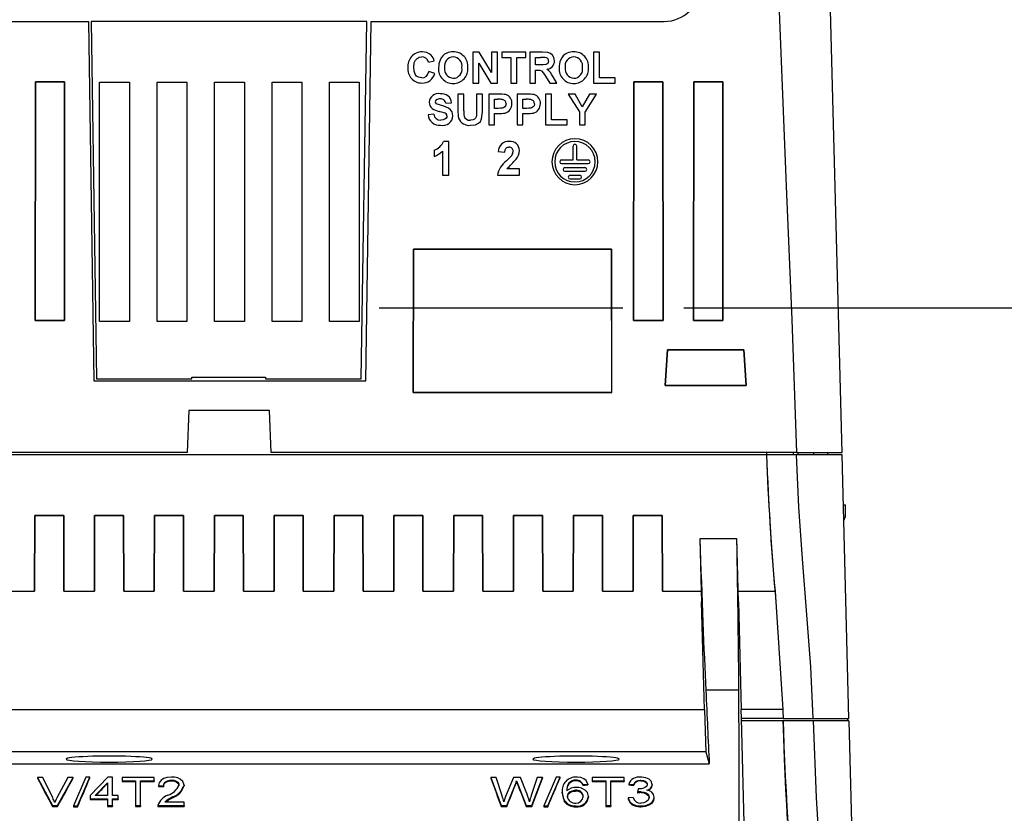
# Model space of a CAD drawing. Header units: millimetres. Extents: x 0 to 1118, y 0 to 864.
# Tile 23 of 42: x 936 to 1018, y 275 to 341. Entities that reach past the tile are written whole.
import ezdxf

# ---------------------------------------------------------------- set-up
doc = ezdxf.new("R2010")
doc.units = ezdxf.units.MM
doc.header["$LTSCALE"] = 4
doc.linetypes.add('CENTERX2', pattern=[20.32, 12.7, -2.54, 2.54, -2.54])
doc.layers.add('CENTER', color=40, linetype='CENTERX2')
doc.layers.add('DIMENSIONS', color=140, linetype='Continuous', lineweight=25)
doc.styles.add('SLDTEXTSTYLE0', font='TXT', dxfattribs={"width": 0.7})
doc.dimstyles.new('SLDDIMSTYLE1', dxfattribs={"dimtxt": 8.632031, "dimasz": 13.208, "dimexe": 0, "dimexo": 0.0625, "dimgap": 2.158008, "dimtad": 0, "dimtih": 1, "dimtoh": 1, "dimlfac": 1, "dimrnd": 1e-09, "dimzin": 12, "dimdsep": 46, "dimtxsty": 'SLDTEXTSTYLE0', "dimsah": 1, "dimcen": 0.09, "dimadec": 0, "dimazin": 3, "dimtfac": 1, "dimtofl": 0, "dimtmove": 0, "dimatfit": 3, "dimfxl": 0, "dimfrac": 2, "dimtolj": 1, "dimtzin": 12, "dimarcsym": 0})

# ---------------------------------------------------------------- blocks, each defined once
blk = doc.blocks.new('_D_23')
at = {"layer": 'DIMENSIONS'}
for p, q in [((996.106, 349.658), (1076.963, 349.658)), ((1064.263, 349.658), (1064.263, 269.51)), ((1051.438, 253.858), (1048.539, 253.858)), ((1048.539, 253.858), (1048.539, 240.139)), ((1077.089, 253.858), (1079.988, 253.858)), ((1079.988, 253.858), (1079.988, 240.139)), ((1048.539, 240.139), (1051.438, 240.139)), ((1079.988, 240.139), (1077.089, 240.139)), ((1064.263, 158.058), (1064.263, 238.207)), ((876.868, 158.058), (1076.963, 158.058))]:
    blk.add_line(p, q, dxfattribs=at)
for points in [[(1064.263, 349.658), (1062.231, 336.45), (1066.295, 336.45)], [(1064.263, 158.058), (1066.295, 171.266), (1062.231, 171.266)]]:
    blk.add_solid(points, dxfattribs=at)
at = {"layer": 'DIMENSIONS', "char_height": 8.4667, "attachment_point": 1, "style": 'SLDTEXTSTYLE0'}
for s, insert in [('191.6', (1047.848, 266.705)), ('7.54', (1051.438, 251.053))]:
    blk.add_mtext(s, dxfattribs=dict(at, insert=insert))
blk = doc.blocks.new('_D_24')
at = {"layer": 'DIMENSIONS'}
for p, q in [((991.508, 317.348), (1039.864, 317.348)), ((1027.164, 317.348), (1027.164, 253.355)), ((1014.338, 237.703), (1011.44, 237.703)), ((1011.44, 237.703), (1011.44, 223.984)), ((1039.989, 237.703), (1042.888, 237.703)), ((1042.888, 237.703), (1042.888, 223.984)), ((1011.44, 223.984), (1014.338, 223.984)), ((1042.888, 223.984), (1039.989, 223.984)), ((1027.164, 158.058), (1027.164, 222.052)), ((1020.268, 158.058), (1039.864, 158.058))]:
    blk.add_line(p, q, dxfattribs=at)
for points in [[(1027.164, 317.348), (1025.132, 304.14), (1029.196, 304.14)], [(1027.164, 158.058), (1029.196, 171.266), (1025.132, 171.266)]]:
    blk.add_solid(points, dxfattribs=at)
at = {"layer": 'DIMENSIONS', "char_height": 8.4667, "attachment_point": 1, "style": 'SLDTEXTSTYLE0'}
for s, insert in [('159.3', (1010.748, 250.55)), ('6.27', (1014.338, 234.898))]:
    blk.add_mtext(s, dxfattribs=dict(at, insert=insert))

msp = doc.modelspace()

# ---------------------------------------------------------------- linework, layer by layer
for p, q in [((1004.74, 305.258), (1002.41, 394.258)), ((897.146, 341.258), (941.775, 341.258)), ((941.775, 341.258), (942.242, 311.258)), ((941.775, 341.258), (941.776, 341.258)), ((941.776, 341.258), (942.242, 311.258)), ((965.033, 341.259), (941.996, 341.259)), ((941.996, 341.259), (942.46, 311.408)), ((941.996, 341.259), (942.459, 311.409)), ((941.996, 341.259), (941.996, 341.259)), ((964.569, 311.408), (965.033, 341.259)), ((964.569, 311.409), (965.033, 341.259)), ((964.941, 311.258), (965.408, 341.258)), ((964.942, 311.258), (965.408, 341.258)), ((965.033, 341.259), (965.033, 341.259)), ((965.408, 341.258), (989.873, 341.258)), ((965.408, 341.258), (965.408, 341.258)), ((973.898, 338.686), (973.898, 336.118)), ((974.414, 338.686), (973.898, 338.686)), ((975.445, 336.999), (974.414, 338.686)), ((975.445, 338.686), (975.445, 336.999)), ((975.939, 338.686), (975.445, 338.686)), ((975.939, 336.118), (975.939, 338.686)), ((976.301, 338.686), (976.301, 338.258)), ((978.31, 338.686), (976.301, 338.686)), ((976.301, 338.258), (977.059, 338.258)), ((977.059, 338.258), (977.059, 336.118)), ((977.553, 338.258), (978.31, 338.258)), ((977.553, 336.118), (977.553, 338.258)), ((978.31, 338.258), (978.31, 338.686)), ((978.639, 338.686), (978.639, 336.118)), ((979.717, 338.686), (978.639, 338.686)), ((979.133, 337.632), (979.133, 338.258)), ((979.133, 338.258), (979.553, 338.258)), ((983.973, 338.686), (983.973, 336.118)), ((984.467, 338.686), (983.973, 338.686)), ((984.467, 336.546), (984.467, 338.686)), ((970.177, 337.863), (970.671, 337.962)), ((974.392, 337.78), (975.408, 336.118)), ((974.392, 336.118), (974.392, 337.78)), ((979.531, 337.632), (979.133, 337.632)), ((970.704, 336.908), (970.21, 337.073)), ((979.133, 337.204), (979.244, 337.204)), ((979.133, 336.118), (979.133, 337.204)), ((979.969, 336.701), (980.334, 336.118)), ((980.911, 336.118), (980.6, 336.626)), ((985.784, 336.546), (984.467, 336.546)), ((985.784, 336.118), (985.784, 336.546)), ((937.345, 336.218), (937.321, 316.274)), ((937.322, 316.275), (937.346, 336.218)), ((939.765, 336.218), (937.345, 336.218)), ((937.346, 336.218), (937.345, 336.218)), ((937.346, 336.218), (939.765, 336.218)), ((939.789, 316.274), (939.765, 336.218)), ((939.765, 336.218), (939.788, 316.275)), ((939.765, 336.218), (939.765, 336.218)), ((942.713, 336.181), (945.207, 336.181)), ((942.713, 316.194), (942.713, 336.181)), ((942.713, 336.18), (942.713, 336.181)), ((942.713, 316.194), (942.713, 336.18)), ((942.713, 336.18), (945.207, 336.18)), ((945.207, 336.181), (945.207, 316.194)), ((945.207, 336.18), (945.207, 336.181)), ((945.207, 336.18), (945.207, 316.194)), ((947.513, 336.181), (950.007, 336.181)), ((947.513, 316.194), (947.513, 336.181)), ((947.513, 336.18), (947.513, 336.181)), ((947.513, 316.194), (947.513, 336.18)), ((947.513, 336.18), (950.007, 336.18)), ((950.007, 336.181), (950.007, 316.194)), ((950.007, 336.18), (950.007, 336.181)), ((950.007, 336.18), (950.007, 316.194)), ((952.313, 336.181), (954.807, 336.181)), ((952.313, 316.194), (952.313, 336.181)), ((952.313, 336.18), (952.313, 336.181)), ((952.313, 316.194), (952.313, 336.18)), ((952.313, 336.18), (954.807, 336.18)), ((954.807, 336.181), (954.807, 316.194)), ((954.807, 336.18), (954.807, 336.181)), ((954.807, 336.18), (954.807, 316.194)), ((957.113, 336.181), (959.607, 336.181)), ((957.113, 316.194), (957.113, 336.181)), ((957.113, 336.18), (957.113, 336.181)), ((957.113, 316.194), (957.113, 336.18)), ((957.113, 336.18), (959.607, 336.18)), ((959.607, 336.181), (959.607, 316.194)), ((959.607, 336.18), (959.607, 336.181)), ((959.607, 336.18), (959.607, 316.194)), ((961.913, 336.181), (964.407, 336.181)), ((961.913, 316.194), (961.913, 336.181)), ((961.913, 336.18), (961.913, 336.181)), ((961.913, 316.194), (961.913, 336.18)), ((961.913, 336.18), (964.407, 336.18)), ((964.407, 336.181), (964.407, 316.194)), ((964.407, 336.18), (964.407, 336.181)), ((964.407, 336.18), (964.407, 316.194)), ((973.898, 336.118), (974.392, 336.118)), ((975.408, 336.118), (975.939, 336.118)), ((977.059, 336.118), (977.553, 336.118)), ((978.639, 336.118), (979.133, 336.118)), ((980.334, 336.118), (980.911, 336.118)), ((983.973, 336.118), (985.784, 336.118)), ((987.345, 336.218), (987.321, 316.274)), ((987.322, 316.275), (987.346, 336.218)), ((989.765, 336.218), (987.345, 336.218)), ((987.346, 336.218), (987.345, 336.218)), ((987.346, 336.218), (989.765, 336.218)), ((989.789, 316.274), (989.765, 336.218)), ((989.765, 336.218), (989.788, 316.275)), ((989.765, 336.218), (989.765, 336.218)), ((992.345, 336.218), (992.321, 316.274)), ((992.322, 316.275), (992.346, 336.218)), ((994.765, 336.218), (992.345, 336.218)), ((992.346, 336.218), (992.345, 336.218)), ((992.346, 336.218), (994.765, 336.218)), ((994.789, 316.274), (994.765, 336.218)), ((994.765, 336.218), (994.788, 316.275)), ((994.765, 336.218), (994.765, 336.218)), ((973.142, 335.186), (972.648, 335.186)), ((972.648, 335.186), (972.648, 333.822)), ((973.142, 333.792), (973.142, 335.186)), ((974.196, 335.186), (974.196, 333.762)), ((974.69, 335.186), (974.196, 335.186)), ((974.69, 333.843), (974.69, 335.186)), ((975.217, 335.186), (975.217, 332.618)), ((976.038, 335.186), (975.217, 335.186)), ((977.588, 335.186), (977.588, 332.618)), ((978.409, 335.186), (977.588, 335.186)), ((980.452, 335.186), (979.958, 335.186)), ((979.958, 335.186), (979.958, 332.618)), ((980.452, 333.046), (980.452, 335.186)), ((981.852, 335.186), (982.79, 333.699)), ((982.429, 335.186), (981.852, 335.186)), ((983.036, 334.128), (982.429, 335.186)), ((983.645, 335.186), (983.036, 334.128)), ((983.284, 333.695), (984.222, 335.186)), ((984.222, 335.186), (983.645, 335.186)), ((971.628, 334.429), (972.122, 334.462)), ((975.711, 334.758), (975.972, 334.758)), ((975.711, 334.001), (975.711, 334.758)), ((976.007, 334.001), (975.711, 334.001)), ((978.081, 334.758), (978.343, 334.758)), ((978.081, 334.001), (978.081, 334.758)), ((978.378, 334.001), (978.081, 334.001)), ((970.64, 333.507), (970.146, 333.474)), ((975.711, 333.573), (976.049, 333.573)), ((975.711, 332.618), (975.711, 333.573)), ((978.081, 333.573), (978.419, 333.573)), ((978.081, 332.618), (978.081, 333.573)), ((982.79, 333.699), (982.79, 332.618)), ((983.284, 332.618), (983.284, 333.695)), ((975.217, 332.618), (975.711, 332.618)), ((977.588, 332.618), (978.081, 332.618)), ((979.958, 332.618), (981.769, 332.618)), ((981.769, 333.046), (980.452, 333.046)), ((981.769, 332.618), (981.769, 333.046)), ((982.79, 332.618), (983.284, 332.618)), ((971.889, 331.243), (971.453, 331.243)), ((971.889, 328.418), (971.889, 331.243)), ((982.265, 329.701), (982.265, 330.853)), ((982.573, 329.701), (982.573, 330.853)), ((970.658, 330.518), (970.658, 329.975)), ((971.346, 330.429), (971.346, 328.418)), ((976.018, 330.391), (976.561, 330.337)), ((981.299, 329.701), (982.265, 329.701)), ((981.299, 329.393), (983.539, 329.393)), ((981.579, 329.061), (983.259, 329.061)), ((982.573, 329.701), (983.539, 329.701)), ((971.346, 328.418), (971.889, 328.418)), ((975.946, 328.418), (977.793, 328.418)), ((977.793, 328.961), (976.743, 328.961)), ((977.793, 328.418), (977.793, 328.961)), ((981.579, 328.753), (983.259, 328.753)), ((982.019, 328.421), (982.819, 328.421)), ((982.019, 328.113), (982.819, 328.113)), ((968.921, 322.235), (968.907, 310.267)), ((968.907, 310.268), (968.921, 322.234)), ((985.474, 322.235), (968.921, 322.235)), ((968.921, 322.234), (968.921, 322.235)), ((968.921, 322.234), (985.474, 322.234)), ((985.489, 310.267), (985.474, 322.235)), ((985.474, 322.235), (985.474, 322.234)), ((985.474, 322.234), (985.488, 310.268)), ((937.322, 316.275), (937.321, 316.274)), ((937.321, 316.274), (939.789, 316.274)), ((939.788, 316.275), (937.322, 316.275)), ((939.788, 316.275), (939.789, 316.274)), ((945.207, 316.194), (942.713, 316.194)), ((942.713, 316.194), (942.713, 316.194)), ((945.207, 316.194), (942.713, 316.194)), ((945.207, 316.194), (945.207, 316.194)), ((950.007, 316.194), (947.513, 316.194)), ((947.513, 316.194), (947.513, 316.194)), ((950.007, 316.194), (947.513, 316.194)), ((950.007, 316.194), (950.007, 316.194)), ((954.807, 316.194), (952.313, 316.194)), ((952.313, 316.194), (952.313, 316.194)), ((954.807, 316.194), (952.313, 316.194)), ((954.807, 316.194), (954.807, 316.194)), ((959.607, 316.194), (957.113, 316.194)), ((957.113, 316.194), (957.113, 316.194)), ((959.607, 316.194), (957.113, 316.194)), ((959.607, 316.194), (959.607, 316.194)), ((964.407, 316.194), (961.913, 316.194)), ((961.913, 316.194), (961.913, 316.194)), ((964.407, 316.194), (961.913, 316.194)), ((964.407, 316.194), (964.407, 316.194)), ((987.322, 316.275), (987.321, 316.274)), ((987.321, 316.274), (989.789, 316.274)), ((989.788, 316.275), (987.322, 316.275)), ((989.788, 316.275), (989.789, 316.274)), ((992.322, 316.275), (992.321, 316.274)), ((992.321, 316.274), (994.789, 316.274)), ((994.788, 316.275), (992.322, 316.275)), ((994.788, 316.275), (994.789, 316.274)), ((990.162, 313.845), (989.95, 310.868)), ((989.951, 310.869), (990.162, 313.844)), ((996.518, 313.845), (990.162, 313.845)), ((990.162, 313.844), (990.162, 313.845)), ((990.162, 313.844), (996.517, 313.844)), ((996.517, 313.844), (996.518, 313.845)), ((996.517, 313.844), (996.729, 310.869)), ((996.729, 310.868), (996.518, 313.845)), ((942.242, 311.258), (964.942, 311.258)), ((942.242, 311.258), (942.242, 311.258)), ((942.242, 311.258), (964.941, 311.258)), ((942.46, 311.408), (942.459, 311.409)), ((942.46, 311.408), (950.402, 311.408)), ((950.402, 311.558), (956.576, 311.558)), ((950.402, 311.408), (950.402, 311.558)), ((950.402, 311.558), (950.402, 311.558)), ((950.402, 311.409), (950.402, 311.558)), ((950.402, 311.558), (956.576, 311.558)), ((950.402, 311.409), (950.402, 311.408)), ((956.576, 311.558), (956.576, 311.408)), ((956.576, 311.558), (956.576, 311.409)), ((956.576, 311.558), (956.576, 311.558)), ((956.576, 311.408), (956.576, 311.409)), ((956.576, 311.408), (964.569, 311.408)), ((964.569, 311.409), (964.569, 311.408)), ((964.942, 311.258), (964.941, 311.258)), ((968.907, 310.267), (968.907, 310.268)), ((985.488, 310.268), (968.907, 310.268)), ((968.907, 310.267), (985.489, 310.267)), ((985.488, 310.268), (985.489, 310.267)), ((989.951, 310.869), (989.95, 310.868)), ((989.95, 310.868), (996.729, 310.868)), ((996.729, 310.869), (989.951, 310.869)), ((996.729, 310.868), (996.729, 310.869)), ((950.154, 308.758), (950.032, 305.258)), ((956.91, 308.758), (950.154, 308.758)), ((957.032, 305.258), (956.91, 308.758)), ((950.032, 305.258), (914.83, 305.258)), ((1000.941, 305.258), (957.032, 305.258)), ((998.428, 305.258), (998.433, 305.058)), ((1000.656, 305.258), (1000.656, 305.058)), ((1000.941, 305.258), (1004.74, 305.258)), ((1001.082, 305.058), (1001.073, 305.258)), ((1002.34, 305.258), (1002.347, 305.058)), ((1003.537, 305.058), (1003.54, 305.258)), ((998.433, 305.058), (914.724, 305.058)), ((1000.934, 305.058), (998.433, 305.058)), ((998.433, 305.058), (998.433, 305.058)), ((1004.732, 305.058), (1000.934, 305.058)), ((1005.308, 283.058), (1004.732, 305.058)), ((1004.841, 300.894), (1005.01, 300.888)), ((1005.01, 299.928), (1005.01, 300.888)), ((937.28, 293.689), (937.297, 300.015)), ((937.296, 300.015), (937.28, 293.689)), ((939.711, 300.015), (937.296, 300.015)), ((937.297, 300.015), (937.296, 300.015)), ((937.297, 300.015), (939.71, 300.015)), ((939.71, 300.015), (939.726, 293.689)), ((939.711, 300.015), (939.71, 300.015)), ((939.726, 293.689), (939.711, 300.015)), ((942.28, 293.689), (942.297, 300.015)), ((942.296, 300.015), (942.28, 293.689)), ((944.711, 300.015), (942.296, 300.015)), ((942.297, 300.015), (942.296, 300.015)), ((942.297, 300.015), (944.71, 300.015)), ((944.71, 300.015), (944.726, 293.689)), ((944.711, 300.015), (944.71, 300.015)), ((944.726, 293.689), (944.711, 300.015)), ((947.28, 293.689), (947.297, 300.015)), ((947.296, 300.015), (947.28, 293.689)), ((949.711, 300.015), (947.296, 300.015)), ((947.297, 300.015), (947.296, 300.015)), ((947.297, 300.015), (949.71, 300.015)), ((949.71, 300.015), (949.726, 293.689)), ((949.711, 300.015), (949.71, 300.015)), ((949.726, 293.689), (949.711, 300.015)), ((952.28, 293.689), (952.297, 300.015)), ((952.296, 300.015), (952.28, 293.689)), ((954.711, 300.015), (952.296, 300.015)), ((952.297, 300.015), (952.296, 300.015)), ((952.297, 300.015), (954.71, 300.015)), ((954.71, 300.015), (954.726, 293.689)), ((954.711, 300.015), (954.71, 300.015)), ((954.726, 293.689), (954.711, 300.015)), ((957.28, 293.689), (957.297, 300.015)), ((957.296, 300.015), (957.28, 293.689)), ((959.711, 300.015), (957.296, 300.015)), ((957.297, 300.015), (957.296, 300.015)), ((957.297, 300.015), (959.71, 300.015)), ((959.71, 300.015), (959.726, 293.689)), ((959.711, 300.015), (959.71, 300.015)), ((959.726, 293.689), (959.711, 300.015)), ((962.28, 293.689), (962.297, 300.015)), ((962.296, 300.015), (962.28, 293.689)), ((964.711, 300.015), (962.296, 300.015)), ((962.297, 300.015), (962.296, 300.015)), ((962.297, 300.015), (964.71, 300.015)), ((964.71, 300.015), (964.726, 293.689)), ((964.711, 300.015), (964.71, 300.015)), ((964.726, 293.689), (964.711, 300.015)), ((967.28, 293.689), (967.297, 300.015)), ((967.296, 300.015), (967.28, 293.689)), ((969.711, 300.015), (967.296, 300.015)), ((967.297, 300.015), (967.296, 300.015)), ((967.297, 300.015), (969.71, 300.015)), ((969.71, 300.015), (969.726, 293.689)), ((969.711, 300.015), (969.71, 300.015)), ((969.726, 293.689), (969.711, 300.015)), ((972.28, 293.689), (972.297, 300.015)), ((972.296, 300.015), (972.28, 293.689)), ((974.711, 300.015), (972.296, 300.015)), ((972.297, 300.015), (972.296, 300.015)), ((972.297, 300.015), (974.71, 300.015)), ((974.71, 300.015), (974.726, 293.689)), ((974.711, 300.015), (974.71, 300.015)), ((974.726, 293.689), (974.711, 300.015)), ((977.28, 293.689), (977.297, 300.015)), ((977.296, 300.015), (977.28, 293.689)), ((979.711, 300.015), (977.296, 300.015)), ((977.297, 300.015), (977.296, 300.015)), ((977.297, 300.015), (979.71, 300.015)), ((979.71, 300.015), (979.726, 293.689)), ((979.711, 300.015), (979.71, 300.015)), ((979.726, 293.689), (979.711, 300.015)), ((982.28, 293.689), (982.297, 300.015)), ((982.296, 300.015), (982.28, 293.689)), ((984.711, 300.015), (982.296, 300.015)), ((982.297, 300.015), (982.296, 300.015)), ((982.297, 300.015), (984.71, 300.015)), ((984.71, 300.015), (984.726, 293.689)), ((984.711, 300.015), (984.71, 300.015)), ((984.726, 293.689), (984.711, 300.015)), ((987.28, 293.689), (987.297, 300.015)), ((987.296, 300.015), (987.28, 293.689)), ((989.711, 300.015), (987.296, 300.015)), ((987.297, 300.015), (987.296, 300.015)), ((987.297, 300.015), (989.71, 300.015)), ((989.71, 300.015), (989.726, 293.689)), ((989.711, 300.015), (989.71, 300.015)), ((989.726, 293.689), (989.711, 300.015)), ((1004.876, 299.588), (1005.01, 299.928)), ((992.857, 298.058), (992.997, 292.794)), ((995.944, 298.058), (992.857, 298.058)), ((992.857, 298.058), (992.973, 293.689)), ((992.857, 298.058), (992.857, 298.058)), ((996.08, 292.794), (995.944, 298.058)), ((934.726, 293.689), (937.28, 293.689)), ((939.726, 293.689), (942.28, 293.689)), ((944.726, 293.689), (947.28, 293.689)), ((949.726, 293.689), (952.28, 293.689)), ((954.726, 293.689), (957.28, 293.689)), ((959.726, 293.689), (962.28, 293.689)), ((964.726, 293.689), (967.28, 293.689)), ((969.726, 293.689), (972.28, 293.689)), ((974.726, 293.689), (977.28, 293.689)), ((979.726, 293.689), (982.28, 293.689)), ((984.726, 293.689), (987.28, 293.689)), ((989.726, 293.689), (992.973, 293.689)), ((992.973, 293.689), (992.997, 292.794)), ((996.057, 293.689), (999.138, 293.689)), ((999.138, 293.689), (999.211, 292.794)), ((993.237, 283.782), (992.997, 292.794)), ((996.08, 292.794), (996.311, 283.799)), ((999.211, 292.794), (999.785, 283.799)), ((996.11, 285.416), (993.353, 285.416)), ((996.33, 283.058), (996.311, 283.799)), ((999.785, 283.799), (996.311, 283.799)), ((993.237, 283.782), (893.77, 283.782)), ((993.237, 283.782), (993.367, 280.273)), ((996.326, 283.058), (996.33, 283.058)), ((997.316, 244.558), (996.326, 283.058)), ((999.808, 283.058), (996.33, 283.058)), ((999.808, 283.058), (1002.309, 283.058)), ((999.808, 283.058), (999.808, 283.058)), ((1002.309, 283.058), (1005.308, 283.058)), ((1005.181, 283.058), (1005.187, 282.858)), ((999.814, 282.858), (996.331, 282.858)), ((999.814, 282.856), (996.331, 282.856)), ((1002.315, 282.858), (999.814, 282.858)), ((999.814, 282.856), (999.814, 282.858)), ((1005.314, 282.858), (1002.315, 282.858)), ((1005.314, 282.858), (1007.147, 212.858)), ((993.367, 280.273), (893.64, 280.273)), ((993.367, 280.273), (993.645, 279.264)), ((893.362, 279.264), (993.645, 279.264)), ((937.533, 278.124), (938.762, 275.779)), ((937.972, 278.124), (937.533, 278.124)), ((937.533, 278.124), (937.533, 278.075)), ((938.794, 276.423), (937.972, 278.124)), ((940.054, 278.124), (939.14, 276.423)), ((939.203, 275.779), (940.497, 278.124)), ((940.497, 278.124), (940.054, 278.124)), ((940.497, 278.075), (940.497, 278.124)), ((941.567, 278.155), (940.541, 275.748)), ((940.868, 275.748), (941.895, 278.155)), ((941.895, 278.155), (941.567, 278.155)), ((941.895, 278.106), (941.895, 278.155)), ((943.387, 278.155), (941.921, 276.632)), ((943.789, 278.155), (943.387, 278.155)), ((943.789, 276.632), (943.789, 278.155)), ((944.59, 278.124), (944.59, 277.85)), ((947.258, 278.124), (944.59, 278.124)), ((947.258, 277.85), (947.258, 278.124)), ((975.4, 278.124), (975.4, 278.075)), ((975.4, 278.124), (976.258, 275.779)), ((975.832, 278.124), (975.4, 278.124)), ((976.337, 276.586), (975.832, 278.124)), ((977.277, 278.124), (976.63, 276.54)), ((977.871, 278.124), (977.277, 278.124)), ((978.35, 276.937), (977.871, 278.124)), ((979.276, 278.124), (978.77, 276.617)), ((978.828, 275.779), (979.709, 278.124)), ((979.709, 278.124), (979.276, 278.124)), ((979.709, 278.124), (979.709, 278.075)), ((980.846, 278.155), (979.819, 275.748)), ((980.147, 275.748), (981.173, 278.155)), ((981.173, 278.155), (980.846, 278.155)), ((981.173, 278.106), (981.173, 278.155)), ((983.868, 278.124), (983.868, 277.85)), ((986.537, 278.124), (983.868, 278.124)), ((986.537, 277.85), (986.537, 278.124)), ((942.343, 276.632), (943.362, 277.692)), ((943.362, 277.692), (943.362, 276.632)), ((944.59, 277.85), (945.711, 277.85)), ((944.59, 277.85), (944.59, 277.793)), ((944.59, 277.793), (945.711, 277.793)), ((945.711, 277.85), (945.711, 275.779)), ((946.137, 277.85), (947.258, 277.85)), ((946.137, 275.779), (946.137, 277.85)), ((946.137, 277.793), (947.258, 277.793)), ((947.258, 277.85), (947.258, 277.793)), ((947.632, 277.454), (948.059, 277.424)), ((947.632, 277.454), (947.632, 277.388)), ((948.059, 277.424), (948.059, 277.357)), ((948.71, 277.911), (948.71, 277.855)), ((949.766, 277.497), (949.766, 277.432)), ((976.726, 275.779), (977.446, 277.566)), ((977.446, 277.502), (977.446, 277.566)), ((977.544, 277.841), (977.65, 277.566)), ((977.544, 277.841), (977.544, 277.784)), ((977.65, 277.566), (978.357, 275.779)), ((977.65, 277.566), (977.65, 277.502)), ((981.92, 277.654), (981.92, 277.593)), ((982.498, 277.911), (982.498, 277.855)), ((982.894, 277.8), (982.894, 277.742)), ((983.068, 277.545), (983.495, 277.576)), ((983.068, 277.545), (983.068, 277.481)), ((983.495, 277.576), (983.495, 277.513)), ((983.868, 277.85), (984.989, 277.85)), ((983.868, 277.85), (983.868, 277.793)), ((983.868, 277.793), (984.989, 277.793)), ((984.989, 277.85), (984.989, 275.779)), ((985.416, 277.85), (986.537, 277.85)), ((985.416, 275.779), (985.416, 277.85)), ((985.416, 277.793), (986.537, 277.793)), ((986.537, 277.85), (986.537, 277.793)), ((986.91, 277.576), (987.337, 277.545)), ((986.91, 277.576), (986.91, 277.513)), ((987.337, 277.545), (987.337, 277.481)), ((987.928, 277.911), (987.928, 277.855)), ((988.885, 277.544), (988.885, 277.48)), ((941.921, 276.632), (941.921, 276.357)), ((943.362, 276.632), (942.343, 276.632)), ((944.27, 276.632), (943.789, 276.632)), ((944.27, 276.357), (944.27, 276.632)), ((948.8, 276.435), (948.8, 276.508)), ((976.63, 276.54), (976.477, 276.107)), ((981.36, 276.819), (981.36, 276.891)), ((981.787, 276.553), (981.787, 276.48)), ((982.461, 276.987), (982.461, 277.058)), ((983.121, 276.462), (983.121, 276.535)), ((983.548, 276.544), (983.548, 276.471)), ((987.284, 276.449), (986.857, 276.418)), ((986.857, 276.418), (986.857, 276.346)), ((987.711, 277.18), (987.657, 276.904)), ((987.657, 276.904), (987.657, 276.832)), ((987.775, 277.177), (987.711, 277.18)), ((987.952, 276.936), (987.952, 276.864)), ((988.618, 276.483), (988.618, 276.41)), ((989.045, 276.412), (989.045, 276.485)), ((938.762, 275.779), (939.203, 275.779)), ((938.762, 275.779), (938.762, 275.712)), ((938.762, 275.712), (939.203, 275.712)), ((939.203, 275.779), (939.203, 275.712)), ((940.541, 275.748), (940.541, 275.682)), ((940.541, 275.748), (940.868, 275.748)), ((940.541, 275.682), (940.868, 275.682)), ((940.868, 275.748), (940.868, 275.682)), ((941.921, 276.357), (943.362, 276.357)), ((941.921, 276.357), (941.921, 276.285)), ((941.921, 276.285), (943.362, 276.285)), ((943.362, 276.357), (943.362, 275.779)), ((943.362, 275.779), (943.362, 275.712)), ((943.362, 275.779), (943.789, 275.779)), ((943.362, 275.712), (943.789, 275.712)), ((943.789, 276.357), (944.27, 276.357)), ((943.789, 275.779), (943.789, 276.357)), ((943.789, 276.285), (944.27, 276.285)), ((943.789, 275.779), (943.789, 275.712)), ((944.27, 276.357), (944.27, 276.285)), ((945.711, 275.779), (946.137, 275.779)), ((945.711, 275.779), (945.711, 275.712)), ((945.711, 275.712), (946.137, 275.712)), ((946.137, 275.779), (946.137, 275.712)), ((947.578, 275.779), (947.578, 275.712)), ((947.578, 275.779), (949.766, 275.779)), ((947.578, 275.712), (949.766, 275.712)), ((949.766, 276.053), (948.165, 276.053)), ((949.766, 275.779), (949.766, 276.053)), ((949.766, 275.779), (949.766, 275.712)), ((976.258, 275.779), (976.258, 275.712)), ((976.258, 275.779), (976.726, 275.779)), ((976.258, 275.712), (976.726, 275.712)), ((976.726, 275.779), (976.726, 275.712)), ((978.357, 275.779), (978.828, 275.779)), ((978.357, 275.779), (978.357, 275.712)), ((978.357, 275.712), (978.828, 275.712)), ((978.828, 275.779), (978.828, 275.712)), ((979.819, 275.748), (980.147, 275.748)), ((979.819, 275.748), (979.819, 275.682)), ((979.819, 275.682), (980.147, 275.682)), ((980.147, 275.748), (980.147, 275.682)), ((982.512, 275.748), (982.512, 275.682)), ((984.989, 275.779), (984.989, 275.712)), ((984.989, 275.779), (985.416, 275.779)), ((984.989, 275.712), (985.416, 275.712)), ((985.416, 275.779), (985.416, 275.712)), ((987.922, 275.748), (987.922, 275.682))]:
    msp.add_line(p, q)
at = {"flags": 128}
for points in [[(997.412, 394.258), (997.803, 383.365), (998.292, 372.008), (998.734, 360.883), (999.175, 349.758), (999.616, 338.633), (1000.057, 327.508), (1000.536, 316.384), (1000.941, 305.258)], [(968.959, 337.434), (969.002, 337.815), (969.087, 338.016), (969.239, 338.176), (969.415, 338.263), (969.619, 338.291)], [(980.714, 337.974), (980.661, 338.26), (980.548, 338.45), (980.373, 338.589), (980.148, 338.658), (979.717, 338.686)], [(969.616, 336.546), (969.355, 336.595), (969.189, 336.702), (969.067, 336.858), (968.984, 337.113), (968.959, 337.434)], [(980.22, 337.952), (980.196, 337.822), (980.146, 337.743), (980.072, 337.687), (979.984, 337.655), (979.759, 337.636), (979.531, 337.632)], [(979.244, 337.204), (979.489, 337.184), (979.62, 337.124), (979.783, 336.952), (979.969, 336.701)], [(972.22, 333.372), (972.158, 333.703), (972.032, 333.892), (971.852, 334.031), (971.455, 334.178), (970.815, 334.391)], [(976.666, 334.381), (976.633, 334.225), (976.571, 334.132), (976.482, 334.064), (976.365, 334.024), (976.188, 334.005), (976.007, 334.001)], [(979.036, 334.381), (979.004, 334.225), (978.942, 334.132), (978.852, 334.064), (978.736, 334.024), (978.558, 334.005), (978.378, 334.001)], [(971.726, 333.367), (971.708, 333.265), (971.654, 333.175), (971.548, 333.085), (971.419, 333.035), (971.212, 333.013)], [(974.196, 333.762), (974.186, 333.44), (974.163, 333.285), (974.111, 333.182), (974.029, 333.101), (973.909, 333.042), (973.685, 333.013)], [(973.7, 332.585), (974.116, 332.636), (974.359, 332.752), (974.524, 332.909), (974.627, 333.113), (974.689, 333.711), (974.69, 333.843)], [(976.561, 330.337), (976.598, 330.547), (976.648, 330.647), (976.731, 330.724), (976.821, 330.762), (976.915, 330.772)], [(1002.309, 283.058), (1002.114, 287.361), (1001.805, 291.702), (1001.43, 296.395), (1001.126, 300.699), (1000.934, 305.058)], [(999.785, 283.799), (999.789, 283.693), (999.808, 283.058)], [(999.814, 282.858), (999.818, 282.698), (999.836, 282.059), (999.879, 280.78), (999.904, 280.141), (999.93, 279.501), (999.959, 278.862), (999.989, 278.223), (1000.053, 276.945), (1000.122, 275.668), (1000.195, 274.39)], [(1000.184, 274.576), (1000.112, 275.854), (1000.043, 277.131), (1000.011, 277.77), (999.98, 278.409), (999.95, 279.048), (999.922, 279.688), (999.83, 282.245), (999.814, 282.856)], [(1002.315, 282.858), (1002.583, 276.457), (1002.961, 269.951), (1003.296, 263.658), (1003.623, 257.258), (1003.951, 250.858), (1004.279, 244.458), (1004.606, 238.058), (1005.171, 227.02), (1005.245, 225.574), (1005.319, 224.128), (1005.4, 222.547), (1005.512, 220.36), (1005.59, 218.842), (1005.634, 217.994), (1005.706, 216.695), (1005.796, 215.14), (1005.904, 213.313), (1005.931, 212.858)], [(948.726, 278.155), (948.339, 278.119), (948.066, 278.032), (947.858, 277.9), (947.697, 277.684), (947.632, 277.454)], [(949.766, 277.497), (949.657, 277.805), (949.453, 277.989), (949.235, 278.088), (948.973, 278.142), (948.726, 278.155)], [(983.495, 277.576), (983.35, 277.874), (983.17, 278.015), (982.916, 278.113), (982.633, 278.153), (982.55, 278.155)], [(988.885, 277.544), (988.797, 277.81), (988.609, 277.977), (988.333, 278.099), (988.009, 278.152), (987.916, 278.155)], [(948.059, 277.424), (948.113, 277.647), (948.217, 277.767), (948.388, 277.859), (948.587, 277.904), (948.71, 277.911)], [(948.059, 277.357), (948.113, 277.585), (948.217, 277.708), (948.388, 277.802), (948.587, 277.849), (948.71, 277.855)], [(948.71, 277.911), (948.918, 277.891), (949.101, 277.829), (949.247, 277.726), (949.325, 277.599), (949.34, 277.502)], [(948.71, 277.855), (948.918, 277.835), (949.101, 277.771), (949.248, 277.665), (949.325, 277.536), (949.34, 277.437)], [(983.548, 276.544), (983.468, 276.865), (983.281, 277.073), (982.98, 277.232), (982.733, 277.29), (982.548, 277.302)], [(987.337, 277.545), (987.42, 277.721), (987.531, 277.815), (987.693, 277.883), (987.863, 277.909), (987.928, 277.911)], [(988.458, 277.558), (988.414, 277.407), (988.313, 277.307), (988.158, 277.232), (987.963, 277.188), (987.775, 277.177)], [(987.928, 277.911), (988.136, 277.886), (988.29, 277.822), (988.392, 277.74), (988.447, 277.636), (988.458, 277.558)], [(987.928, 277.855), (988.136, 277.83), (988.29, 277.764), (988.392, 277.68), (988.447, 277.574), (988.458, 277.494)], [(981.36, 276.819), (981.524, 276.122), (981.744, 275.898), (982.013, 275.761), (982.356, 275.689), (982.512, 275.682)], [(981.787, 276.553), (981.844, 276.773), (981.981, 276.916), (982.2, 277.022), (982.386, 277.056), (982.461, 277.058)], [(981.787, 276.48), (981.844, 276.7), (981.981, 276.844), (982.2, 276.95), (982.386, 276.985), (982.461, 276.987)], [(986.857, 276.418), (986.997, 276.098), (987.21, 275.922), (987.516, 275.796), (987.84, 275.75), (987.922, 275.748)], [(987.922, 275.748), (988.313, 275.79), (988.634, 275.909), (988.861, 276.067), (989.01, 276.287), (989.045, 276.485)], [(987.922, 275.682), (988.312, 275.724), (988.634, 275.841), (988.861, 275.997), (989.01, 276.215), (989.045, 276.412)], [(988.618, 276.483), (988.54, 276.244), (988.391, 276.114), (988.171, 276.021), (987.975, 275.993), (987.928, 275.992)], [(987.952, 276.936), (988.17, 276.915), (988.36, 276.849), (988.517, 276.737), (988.599, 276.604), (988.618, 276.483)], [(987.952, 276.864), (988.17, 276.843), (988.36, 276.776), (988.517, 276.664), (988.599, 276.531), (988.618, 276.41)], [(986.857, 276.346), (986.997, 276.027), (987.21, 275.853), (987.516, 275.73), (987.84, 275.684), (987.922, 275.682)]]:
    msp.add_lwpolyline(points, dxfattribs=at)
for centre, radius, start, end in [((989.873, 344.258), 3, 270, 359.5), ((969.655, 337.522), 1.197, 90.07033, 186.0267), ((969.645, 337.747), 0.544, 12.25305, 92.73247), ((969.688, 337.649), 1.071, 47.48894, 91.80902), ((969.643, 337.71), 1.058, 13.7531, 43.45915), ((972.184, 337.598), 1.126, 115.08894, 156.93214), ((972.264, 337.541), 0.75, 90.77823, 190.57788), ((972.226, 337.332), 1.387, 89.10478, 112.00297), ((972.282, 337.525), 1.194, 353.90234, 91.64794), ((972.237, 337.541), 0.751, 350.03543, 88.66728), ((979.627, 332.419), 5.839, 86.87208, 90.7253), ((979.927, 337.957), 0.293, 358.97889, 86.28351), ((982.26, 337.598), 1.126, 115.08894, 156.93214), ((982.34, 337.541), 0.75, 90.77823, 190.57788), ((982.302, 337.332), 1.387, 89.10478, 112.00297), ((982.358, 337.525), 1.194, 353.90234, 91.64794), ((982.312, 337.541), 0.751, 350.03543, 88.66728), ((969.625, 337.283), 1.165, 174.42513, 270.57279), ((972.213, 337.27), 1.186, 174.37201, 272.00806), ((972.705, 337.429), 1.672, 158.60267, 181.4638), ((972.301, 337.293), 0.781, 171.87144, 266.57748), ((972.232, 337.269), 0.757, 271.63297, 10.76767), ((972.274, 337.286), 1.201, 269.10471, 5.37034), ((980.026, 337.954), 0.688, 273.60138, 1.677), ((979.189, 336), 1.544, 23.91275, 55.20896), ((982.289, 337.27), 1.186, 174.37201, 272.00806), ((982.781, 337.429), 1.672, 158.60267, 181.4638), ((982.376, 337.293), 0.781, 171.87144, 266.57748), ((982.308, 337.269), 0.757, 271.63297, 10.76767), ((982.349, 337.286), 1.201, 269.10471, 5.37034), ((969.617, 337.143), 0.597, 269.911, 353.25739), ((969.708, 337.137), 1.022, 265.95863, 347.06209), ((971.015, 334.461), 0.772, 79.19036, 176.37207), ((971.139, 334.188), 0.604, 87.43687, 121.99167), ((971.283, 334.386), 0.842, 5.14039, 98.41259), ((971.223, 334.388), 0.407, 5.70777, 98.03986), ((976.143, 332.047), 3.141, 80.75127, 91.90327), ((976.437, 334.453), 0.726, 354.97107, 73.10637), ((978.513, 332.047), 3.141, 80.75127, 91.90327), ((978.807, 334.453), 0.726, 354.97107, 73.10637), ((970.917, 334.51), 0.673, 180.06468, 229.65346), ((971.39, 335.302), 1.589, 235.16146, 258.35653), ((970.922, 334.548), 0.183, 123.97426, 181.24371), ((970.93, 334.544), 0.192, 180.03804, 232.93762), ((976.035, 331.893), 2.866, 83.45033, 91.26226), ((976.313, 334.391), 0.353, 358.51508, 81.97974), ((976.393, 334.352), 0.767, 284.62984, 2.76417), ((978.406, 331.893), 2.866, 83.45033, 91.26226), ((978.684, 334.391), 0.353, 358.51508, 81.97974), ((978.764, 334.352), 0.767, 284.62984, 2.76417), ((971.114, 333.552), 0.971, 184.60483, 275.02798), ((971.186, 333.561), 0.549, 185.69284, 272.69846), ((969.447, 326.859), 7.074, 73.25523, 76.7499), ((971.367, 333.423), 0.855, 258.65179, 356.60521), ((971.442, 333.352), 0.285, 3.05896, 81.13508), ((975.677, 333.731), 3.03, 178.27872, 190.60902), ((973.578, 333.523), 0.946, 201.71539, 277.40245), ((976.39, 333.728), 3.248, 178.8707, 186.4712), ((973.62, 333.481), 0.473, 194.58005, 277.85764), ((976.094, 336.835), 3.263, 269.19567, 278.67967), ((978.465, 336.835), 3.263, 269.19567, 278.67967), ((970.237, 331.78), 1.33, 288.44908, 336.17938), ((976.876, 330.387), 0.858, 86.65717, 179.7331), ((976.922, 330.442), 0.33, 352.9834, 91.23221), ((976.999, 330.452), 0.795, 1.64396, 95.247), ((982.419, 329.547), 1.92, 90, 270), ((982.419, 329.547), 1.92, 90, 270), ((982.419, 329.547), 1.69, 90, 270), ((982.419, 330.853), 0.154, 90, 180), ((982.419, 329.547), 1.92, 270, 90), ((982.419, 329.547), 1.92, 270, 90), ((982.419, 329.547), 1.69, 270, 90), ((982.419, 330.853), 0.154, 360, 90), ((970.03, 331.676), 1.813, 290.26205, 316.55081), ((974.159, 332.47), 3.826, 311.82101, 321.24377), ((976.664, 330.413), 0.586, 324.71388, 358.83379), ((976.68, 330.497), 1.114, 318.9201, 358.80874), ((977.808, 328.077), 1.893, 125.4534, 169.61819), ((960.589, 345.312), 22.985, 314.65268, 317.43952), ((981.299, 329.547), 0.154, 90, 270), ((981.579, 328.907), 0.154, 90, 270), ((983.259, 328.907), 0.154, 270, 90), ((983.539, 329.547), 0.154, 270, 90), ((982.019, 328.267), 0.154, 90, 270), ((982.819, 328.267), 0.154, 270, 90), ((1217.324, 312.782), 219.027, 182.02096, 185.23615), ((1197.006, 311.675), 198.683, 181.90859, 185.19403), ((982.473, 277.035), 1.122, 86.05595, 187.39266), ((987.781, 277.226), 0.938, 81.7384, 158.10887), ((948.006, 278.017), 1.429, 286.84852, 338.89039), ((948.289, 277.974), 1.553, 289.21721, 342.11217), ((948.291, 277.895), 1.546, 289.21441, 342.58024), ((974.012, 278.949), 3.702, 338.05936, 342.58308), ((973.948, 278.884), 3.761, 338.44957, 342.99101), ((982.701, 277.073), 0.974, 143.32138, 184.26119), ((982.489, 276.198), 1.105, 86.98748, 133.45415), ((982.642, 277.047), 0.905, 142.95354, 182.4818), ((982.475, 277.183), 0.728, 88.21447, 139.66678), ((982.477, 277.134), 0.722, 88.36393, 140.53384), ((982.52, 277.226), 0.686, 56.89764, 91.87905), ((982.519, 277.181), 0.674, 56.18206, 91.83887), ((982.63, 277.434), 0.451, 14.30296, 54.21256), ((982.619, 277.37), 0.463, 13.93025, 53.44117), ((987.875, 277.286), 0.572, 84.68619, 160.01426), ((988.338, 277.61), 0.551, 278.81407, 353.08382), ((988.403, 277.511), 0.483, 284.27265, 356.26246), ((931.745, 273.054), 7.813, 22.57087, 25.54156), ((944.11, 273.773), 5.632, 151.94152, 156.12752), ((948.873, 275.369), 1.358, 109.45832, 162.44211), ((949.946, 274.242), 2.54, 116.82714, 134.51932), ((949.976, 274.107), 2.609, 116.80128, 131.75892), ((969.504, 274.331), 7.196, 14.28561, 18.2665), ((973.671, 275.006), 5.062, 12.56061, 22.43156), ((986.432, 273.958), 8.11, 160.86329, 164.63892), ((982.434, 276.821), 1.076, 176.26746, 274.16609), ((982.411, 276.614), 0.627, 185.56965, 277.15874), ((982.548, 276.49), 0.575, 4.5164, 98.76787), ((982.547, 276.418), 0.576, 4.44897, 98.61459), ((982.521, 276.594), 0.603, 266.93166, 354.46119), ((982.643, 276.65), 0.911, 261.71469, 353.32353), ((982.647, 276.58), 0.908, 261.41333, 353.10901), ((987.876, 276.601), 0.611, 194.42075, 274.91085), ((987.998, 275.16), 1.777, 91.4959, 101.05459), ((987.998, 275.098), 1.767, 91.50838, 101.1227), ((988.395, 276.412), 0.654, 6.41914, 87.64106)]:
    msp.add_arc(centre, radius, start, end)
for centre, major_axis, ratio, start_param, end_param in [((993.056, 309.058), (-0.786, 30), 0.017449, 1.945763, 2.478025), ((995.169, 309.058), (-0.786, 30), 0.017449, 3.804246, 4.336508), ((992.396, 375.11), (-3.143, 120), 0.017449, 2.414562, 2.495503), ((992.37, 375.11), (-3.143, 120), 0.017449, 3.708977, 3.86771), ((943.514, 279.664), (3.6, 0), 0.069927, 0, 3.141593), ((982.514, 279.664), (3.6, 0), 0.069927, 0, 3.141593), ((943.514, 279.664), (3.6, 0), 0.069927, 3.141593, 6.283185), ((982.514, 279.664), (3.6, 0), 0.069927, 3.141593, 6.283185), ((936.617, 375.11), (-23.085, 119.883), 0.229259, 2.468498, 2.502775), ((941.462, 375.11), (24.448, 119.856), 0.240452, 3.785299, 3.819576), ((942.627, 375.11), (18.452, 119.949), 0.188854, 3.76489, 3.800057), ((974.76, 375.11), (-15.673, 119.973), 0.162952, 2.491331, 2.525608), ((980.365, 375.11), (16.107, 119.97), 0.167078, 3.758721, 3.792998), ((981.906, 375.11), (18.452, 119.949), 0.188854, 3.76489, 3.800057), ((945.46, 375.11), (47.618, 118.598), 0.384124, 3.902853, 3.917274), ((913.741, 375.11), (959.972, -73.771), 0.098593, 4.755276, 4.755721), ((978.375, 375.11), (17.349, 119.96), 0.178718, 3.762133, 3.788256), ((976.762, 375.11), (-16.54, 119.967), 0.171162, 2.493158, 2.497176), ((976.739, 375.11), (-17.007, 119.963), 0.175536, 2.49589, 2.522013), ((1015.678, 375.11), (959.972, 73.771), 0.098593, 4.670837, 4.671282), ((954.727, 375.11), (959.972, -73.771), 0.098593, 4.753496, 4.753941)]:
    msp.add_ellipse(centre, major_axis=major_axis, ratio=ratio, start_param=start_param, end_param=end_param)
at = {"layer": 'CENTER'}
msp.add_line((966.053, 317.348), (986.428, 317.348), dxfattribs=at)

# ---------------------------------------------------------------- dimensions: what is measured, and where the dimension line sits
at = {"layer": 'DIMENSIONS'}
for base, p1, p2, picture, middle in [((1064.263, 349.658), (871.788, 158.058), (991.026, 349.658), '_D_23', (1064.263, 253.858)), ((1027.164, 317.348), (1015.188, 158.058), (986.428, 317.348), '_D_24', (1027.164, 237.703))]:
    dim = msp.add_linear_dim(base=base, p1=p1, p2=p2, angle=90, dimstyle='SLDDIMSTYLE1', dxfattribs=at)
    dim.commit()
    dim.dimension.update_dxf_attribs({"geometry": picture, "text_midpoint": middle, "dimtype": 160})

doc.saveas('drawing.dxf')
